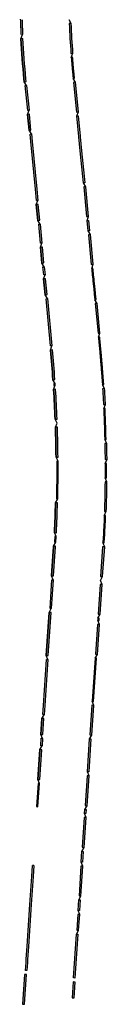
# Model space of a CAD drawing. Extents: x 387300 to 388646, y 98121 to 104074.
# Tile 2 of 4: x 387811 to 387942, y 99599 to 101085. Entities that reach past the tile are written whole.
import ezdxf

# ---------------------------------------------------------------- set-up
doc = ezdxf.new("R2010")
doc.units = 0
doc.header["$MEASUREMENT"] = 0
for name, color, linetype, lineweight in [('P_DWY', 3, 'Continuous', 30), ('P_DWY_Terrace', 31, 'Continuous', 30), ('P_DWY_USH51_Left', 3, 'Continuous', 30), ('P_DWY_USH51_Right', 3, 'Continuous', 30)]:
    doc.layers.add(name, color=color, linetype=linetype, lineweight=lineweight)
doc.layers.add('P_MISC_NoPlot', color=7, linetype='Continuous', lineweight=18, plot=False)

msp = doc.modelspace()

# ---------------------------------------------------------------- hatches: boundary and pattern name
at = {"layer": 'P_DWY_Terrace'}
h = msp.add_hatch(color=256, dxfattribs=at)
h.dxf.hatch_style = 1
edge = h.paths.add_edge_path()
edge.add_line((387886.9, 101079.5), (387883.9, 101079.4))
edge.add_arc((389181.8, 101133.7), 1299, 182.3967, 184.3816)
edge.add_line((387886.6, 101034.5), (387889.6, 101034.7))
edge.add_arc((389304.1, 101140.9), 1418.5, 182.4822, 184.296, ccw=False)
h = msp.add_hatch(color=256, dxfattribs=at)
h.dxf.hatch_style = 1
edge = h.paths.add_edge_path()
edge.add_line((387816.1, 100991.7), (387819, 100992))
edge.add_arc((389317.2, 101141.8), 1505.6, 183.2356, 185.7098, ccw=False)
edge.add_line((387814, 101056.8), (387811, 101056.7))
edge.add_arc((389317.1, 101141.8), 1508.6, 183.2356, 185.7096)
h = msp.add_hatch(color=256, dxfattribs=at)
h.dxf.hatch_style = 1
h.paths.add_polyline_path([(387893.5, 100991), (387890.5, 100990.7), (387894.9, 100945.9), (387897.9, 100946.2)])
h = msp.add_hatch(color=256, dxfattribs=at)
h.dxf.hatch_style = 1
h.paths.add_polyline_path([(387823.8, 100942.7), (387820.9, 100942.4), (387823.2, 100918.5), (387826.2, 100918.8)])
h = msp.add_hatch(color=256, dxfattribs=at)
h.dxf.hatch_style = 1
h.paths.add_polyline_path([(387908.9, 100833.2), (387905.9, 100832.9), (387910.2, 100788.1), (387913.2, 100788.4)])
h = msp.add_hatch(color=256, dxfattribs=at)
h.dxf.hatch_style = 1
h.paths.add_polyline_path([(387837.1, 100806.5), (387834.1, 100806.2), (387836.4, 100782.3), (387839.4, 100782.6)])
h = msp.add_hatch(color=256, dxfattribs=at)
h.dxf.hatch_style = 1
h.paths.add_polyline_path([(387915.9, 100761), (387912.9, 100760.7), (387917.3, 100715.9), (387920.3, 100716.2)])
h = msp.add_hatch(color=256, dxfattribs=at)
h.dxf.hatch_style = 1
h.paths.add_polyline_path([(387843.4, 100742.1), (387840.4, 100741.8), (387842.7, 100717.9), (387845.7, 100718.2)])
h = msp.add_hatch(color=256, dxfattribs=at)
h.dxf.hatch_style = 1
h.paths.add_polyline_path([(387848, 100694.2), (387845.1, 100693.9), (387847.4, 100670), (387850.4, 100670.3)])
h = msp.add_hatch(color=256, dxfattribs=at)
h.dxf.hatch_style = 1
h.paths.add_polyline_path([(387926, 100656.9), (387923, 100656.6), (387927.4, 100611.9), (387930.4, 100612.1)])
h = msp.add_hatch(color=256, dxfattribs=at)
h.dxf.hatch_style = 1
edge = h.paths.add_edge_path()
edge.add_line((387858.5, 100586.9), (387855.5, 100586.6))
edge.add_arc((383491.8, 100196.1), 4381.2, 4.5261, 5.1136, ccw=False)
edge.add_line((387859.3, 100541.8), (387862.3, 100542.1))
edge.add_arc((386009.6, 100408.4), 1857.5, 4.1258, 5.5138)
h = msp.add_hatch(color=256, dxfattribs=at)
h.dxf.hatch_style = 1
edge = h.paths.add_edge_path()
edge.add_line((387863.3, 100527.3), (387860.3, 100527.1))
edge.add_arc((383479.1, 100276.8), 4388.3, 2.6833, 3.2699, ccw=False)
edge.add_line((387862.6, 100482.3), (387865.6, 100482.4))
edge.add_arc((386009.7, 100408.4), 1857.4, 2.2824, 3.6706)
h = msp.add_hatch(color=256, dxfattribs=at)
h.dxf.hatch_style = 1
edge = h.paths.add_edge_path()
edge.add_line((387937.3, 100528.4), (387934.4, 100528.2))
edge.add_arc((386009.6, 100408.4), 1928.5, 2.848, 3.5611, ccw=False)
edge.add_line((387935.7, 100504.2), (387938.7, 100504.4))
edge.add_arc((386002.5, 100408.8), 1938.5, 2.8292, 3.5384)
h = msp.add_hatch(color=256, dxfattribs=at)
h.dxf.hatch_style = 1
edge = h.paths.add_edge_path()
edge.add_line((387866.1, 100470), (387863.1, 100469.9))
edge.add_arc((386009.6, 100408.4), 1854.4, 0.5115, 1.8996, ccw=False)
edge.add_line((387864, 100425), (387867, 100425))
edge.add_arc((386009.7, 100408.4), 1857.3, 0.5114, 1.8996)
h = msp.add_hatch(color=256, dxfattribs=at)
h.dxf.hatch_style = 1
edge = h.paths.add_edge_path()
edge.add_line((387940.7, 100445.6), (387937.7, 100445.5))
edge.add_arc((386013.9, 100408.5), 1924.2, 0.3879, 1.1027, ccw=False)
edge.add_line((387938, 100421.5), (387941, 100421.6))
edge.add_arc((386002.5, 100408.3), 1938.5, 0.3916, 1.1007)
h = msp.add_hatch(color=256, dxfattribs=at)
h.dxf.hatch_style = 1
edge = h.paths.add_edge_path()
edge.add_line((387940.9, 100387.8), (387938, 100387.8))
edge.add_arc((384971.8, 100431.6), 2966.5, 358.2838, 359.153, ccw=False)
edge.add_line((387937, 100342.8), (387939.9, 100342.7))
edge.add_arc((385992.7, 100408.2), 1948.4, 358.0741, 359.3995)
h = msp.add_hatch(color=256, dxfattribs=at)
h.dxf.hatch_style = 1
edge = h.paths.add_edge_path()
edge.add_line((387866.3, 100355.8), (387863.3, 100355.9))
edge.add_arc((386009.7, 100408.4), 1854.4, 356.9874, 358.3756, ccw=False)
edge.add_line((387861.5, 100311), (387864.5, 100310.8))
edge.add_arc((386009.6, 100408.4), 1857.5, 356.9877, 358.3758)
h = msp.add_hatch(color=256, dxfattribs=at)
h.dxf.hatch_style = 1
edge = h.paths.add_edge_path()
edge.add_line((387857.3, 100245.6), (387860.3, 100245.4))
edge.add_line((387860.3, 100245.4), (387862.8, 100282.6))
edge.add_arc((386010.6, 100408.4), 1856.4, 356.1169, 356.3534)
edge.add_line((387863.3, 100290.3), (387860.3, 100290.5))
edge.add_arc((386009.6, 100408.4), 1854.4, 356.117, 356.3531, ccw=False)
edge.add_line((387859.8, 100282.8), (387857.3, 100245.6))
h = msp.add_hatch(color=256, dxfattribs=at)
h.dxf.hatch_style = 1
h.paths.add_polyline_path([(387931.4, 100244.7), (387934.4, 100244.5), (387937.5, 100289.4), (387934.4, 100289.6)])
h = msp.add_hatch(color=256, dxfattribs=at)
h.dxf.hatch_style = 1
h.paths.add_polyline_path([(387927.6, 100187.8), (387930.5, 100187.6), (387933.6, 100232.5), (387930.6, 100232.7)])
h = msp.add_hatch(color=256, dxfattribs=at)
h.dxf.hatch_style = 1
h.paths.add_polyline_path([(387849.1, 100125.4), (387852.1, 100125.2), (387856.5, 100190.1), (387853.5, 100190.3)])
h = msp.add_hatch(color=256, dxfattribs=at)
h.dxf.hatch_style = 1
h.paths.add_polyline_path([(387923.4, 100127.3), (387926.4, 100127.1), (387929.5, 100172), (387926.5, 100172.2)])
h = msp.add_hatch(color=256, dxfattribs=at)
h.dxf.hatch_style = 1
h.paths.add_polyline_path([(387915.2, 100005.4), (387918.2, 100005.2), (387921.2, 100050.1), (387918.2, 100050.3)])
h = msp.add_hatch(color=256, dxfattribs=at)
h.dxf.hatch_style = 1
h.paths.add_polyline_path([(387844.1, 100006.1), (387845.7, 100030), (387842.7, 100030.2), (387841.1, 100006.3)])
h = msp.add_hatch(color=256, dxfattribs=at)
h.dxf.hatch_style = 1
h.paths.add_polyline_path([(387839.4, 99938.1), (387842.5, 99983), (387839.5, 99983.2), (387836.4, 99938.3)])
h = msp.add_hatch(color=256, dxfattribs=at)
h.dxf.hatch_style = 1
h.paths.add_polyline_path([(387907.9, 99898.8), (387910.9, 99898.6), (387914, 99943.5), (387911, 99943.7)])
h = msp.add_hatch(color=256, dxfattribs=at)
h.dxf.hatch_style = 1
h.paths.add_polyline_path([(387903.7, 99835.9), (387906.7, 99835.7), (387909.7, 99880.6), (387906.7, 99880.8)])
h = msp.add_hatch(color=256, dxfattribs=at)
h.dxf.hatch_style = 1
h.paths.add_polyline_path([(387898.7, 99762.5), (387901.7, 99762.2), (387904.7, 99807.1), (387901.7, 99807.3)])
h = msp.add_hatch(color=256, dxfattribs=at)
h.dxf.hatch_style = 1
h.paths.add_polyline_path([(387895.2, 99710.5), (387898.1, 99710.3), (387899.8, 99734.3), (387896.8, 99734.5)])
h = msp.add_hatch(color=256, dxfattribs=at)
h.dxf.hatch_style = 1
h.paths.add_polyline_path([(387813.4, 99598.9), (387816.4, 99598.7), (387819.4, 99643.6), (387816.5, 99643.8)])
h = msp.add_hatch(color=256, dxfattribs=at)
h.dxf.hatch_style = 1
h.paths.add_polyline_path([(387888.2, 99608.6), (387891.2, 99608.4), (387892.9, 99632.3), (387889.9, 99632.5)])

# ---------------------------------------------------------------- linework, layer by layer
at = {"layer": 'P_DWY', "flags": 128}
for points in [[(387889.6, 101034.7, -0.007914), (387886.9, 101079.5), (387883.9, 101079.4, 0.007914), (387886.6, 101034.5)], [(387862.3, 100542.1, 0.006057), (387858.5, 100586.9), (387855.5, 100586.6, -0.006057), (387859.3, 100541.8)], [(387865.6, 100482.4, 0.006057), (387863.3, 100527.3), (387860.3, 100527.1, -0.006057), (387862.6, 100482.3)], [(387867, 100425, 0.006057), (387866.1, 100470), (387863.1, 100469.9, -0.006057), (387864, 100425)], [(387857.3, 100245.6), (387860.3, 100245.4), (387862.8, 100282.6, 0.001032), (387863.3, 100290.3), (387860.3, 100290.5, -0.001031), (387859.8, 100282.8)]]:
    msp.add_lwpolyline(points, format="xyb", close=True, dxfattribs=at)
for points in [[(387816.1, 100991.7), (387819, 100992), (387818.6, 100996.3, -0.010173), (387814, 101056.8), (387811, 101056.7, 0.010173), (387815.6, 100996), (387816.1, 100991.7, -30.391645)], [(387935.7, 100504.2), (387938.7, 100504.4, 0.003094), (387937.3, 100528.4), (387934.4, 100528.2, -0.003112), (387935.7, 100504.2, -19.86788)], [(387938, 100421.5), (387941, 100421.6, 0.003094), (387940.7, 100445.6), (387937.7, 100445.5, -0.003119), (387938, 100421.5, -19.86788)], [(387937, 100342.8), (387939.9, 100342.7, 0.005783), (387940.9, 100387.8), (387938, 100387.8, -0.003793), (387937, 100342.8, 55.973861)], [(387861.5, 100311), (387864.5, 100310.8, 0.006057), (387866.3, 100355.8), (387863.3, 100355.9, -0.006057), (387861.5, 100311, 27.362741)]]:
    msp.add_lwpolyline(points, format="xyb", dxfattribs=at)
for points in [[(387894.9, 100945.9), (387897.9, 100946.2), (387893.5, 100991), (387890.5, 100990.7)], [(387826.2, 100918.8), (387823.8, 100942.7), (387820.9, 100942.4), (387823.2, 100918.5)], [(387910.2, 100788.1), (387913.2, 100788.4), (387908.9, 100833.2), (387905.9, 100832.9)], [(387836.4, 100782.3), (387839.4, 100782.6), (387837.1, 100806.5), (387834.1, 100806.2)], [(387917.3, 100715.9), (387920.3, 100716.2), (387915.9, 100761), (387912.9, 100760.7)], [(387842.7, 100717.9), (387845.7, 100718.2), (387843.4, 100742.1), (387840.4, 100741.8)], [(387847.4, 100670), (387850.4, 100670.3), (387848, 100694.2), (387845.1, 100693.9)], [(387927.4, 100611.9), (387930.4, 100612.1), (387926, 100656.9), (387923, 100656.6)], [(387931.4, 100244.7), (387934.4, 100244.5), (387937.5, 100289.4), (387934.4, 100289.6)], [(387927.6, 100187.8), (387930.5, 100187.6), (387933.6, 100232.5), (387930.6, 100232.7)], [(387849.1, 100125.4), (387852.1, 100125.2), (387856.5, 100190.1), (387853.5, 100190.3)], [(387923.4, 100127.3), (387926.4, 100127.1), (387929.5, 100172), (387926.5, 100172.2)], [(387915.2, 100005.4), (387918.2, 100005.2), (387921.2, 100050.1), (387918.2, 100050.3)], [(387841.1, 100006.3), (387844.1, 100006.1), (387845.7, 100030), (387842.7, 100030.2)], [(387836.4, 99938.3), (387839.4, 99938.1), (387842.5, 99983), (387839.5, 99983.2)], [(387907.9, 99898.8), (387910.9, 99898.6), (387914, 99943.5), (387911, 99943.7)], [(387903.7, 99835.9), (387906.7, 99835.7), (387909.7, 99880.6), (387906.7, 99880.8)], [(387898.7, 99762.5), (387901.7, 99762.2), (387904.7, 99807.1), (387901.7, 99807.3)], [(387895.2, 99710.5), (387898.1, 99710.3), (387899.8, 99734.3), (387896.8, 99734.5)], [(387813.4, 99598.9), (387816.4, 99598.7), (387819.4, 99643.6), (387816.5, 99643.8)], [(387888.2, 99608.6), (387891.2, 99608.4), (387892.9, 99632.3), (387889.9, 99632.5)]]:
    msp.add_lwpolyline(points, close=True, dxfattribs=at)
at = {"layer": 'P_DWY_Terrace', "flags": 128}
for points in [[(387813.6, 101062.8), (387811.7, 101062.7), (387811.6, 101063.4), (387811.6, 101064.2), (387811.5, 101064.7), (387811.5, 101065.4), (387811.5, 101066.1), (387811.4, 101066.8), (387811.4, 101067.4), (387811.4, 101068.2), (387811.3, 101068.8), (387811.3, 101069.4), (387811.3, 101070.1), (387811.3, 101070.7), (387811.2, 101071.2), (387811.2, 101071.7), (387811.2, 101072.1), (387811.2, 101072.7), (387811.1, 101073.3), (387811.1, 101074.5), (387811.1, 101075), (387811, 101075.2), (387811, 101075.3), (387811, 101075.4), (387811, 101075.5), (387811, 101075.6), (387811, 101076.7), (387810.9, 101077.7), (387810.9, 101078.7), (387810.9, 101079.5), (387810.8, 101080.4), (387810.8, 101081.2), (387810.8, 101082.3), (387810.7, 101083.3), (387810.7, 101083.9), (387810.7, 101084.6), (387810.6, 101085.4), (387810.6, 101086.1)], [(387812.6, 101085.4), (387812.7, 101084.7), (387812.7, 101084), (387812.7, 101083.4), (387812.8, 101082.4), (387812.8, 101081.3), (387812.8, 101080.5), (387812.9, 101079.6), (387812.9, 101078.8), (387812.9, 101077.8), (387813, 101076.8), (387813, 101075.7), (387813, 101075.6), (387813, 101075.5), (387813, 101075.4), (387813, 101075.3), (387813.1, 101075.1), (387813.1, 101074.6), (387813.1, 101073.4), (387813.2, 101072.8), (387813.2, 101072.2), (387813.2, 101071.8), (387813.2, 101071.3), (387813.3, 101070.8), (387813.3, 101070.2), (387813.3, 101069.5), (387813.3, 101068.9), (387813.4, 101068.3), (387813.4, 101067.5), (387813.4, 101066.9), (387813.5, 101066.2), (387813.5, 101065.5), (387813.5, 101064.8), (387813.6, 101064.3), (387813.6, 101063.6), (387813.6, 101062.8)], [(387897.4, 100940.2), (387900.4, 100909.4), (387900.5, 100908.6), (387902.6, 100887.5), (387906.3, 100848.9), (387907.3, 100839.1), (387905.3, 100838.9), (387904.3, 100848.7), (387900.6, 100887.3), (387898.5, 100908.4), (387898.4, 100909.2), (387895.4, 100940), (387897.4, 100940.1)], [(387826.8, 100912.8), (387827.9, 100901.5), (387834.9, 100829.5), (387836.5, 100812.5), (387834.5, 100812.3), (387832.9, 100829.3), (387825.9, 100901.3), (387824.8, 100912.6), (387826.8, 100912.8)], [(387912.8, 100782.4), (387914.3, 100766.8), (387912.3, 100766.6), (387910.8, 100782.2), (387912.8, 100782.4)], [(387838, 100776.5), (387840, 100776.7), (387842.8, 100748.1), (387840.8, 100747.9), (387838, 100776.5)], [(387846.3, 100712.2), (387847.5, 100700.1), (387845.5, 100699.9), (387844.3, 100712), (387846.3, 100712.2)], [(387917.9, 100709.9), (387918.1, 100707.4), (387918.3, 100705), (387918.6, 100702.2), (387918.8, 100699.9), (387919.1, 100696.6), (387919.4, 100694.2), (387919.7, 100690.8), (387920.1, 100686.9), (387920.5, 100682.3), (387920.9, 100678.4), (387921.1, 100676.8), (387921.4, 100673.6), (387921.7, 100670.6), (387922, 100667), (387922.5, 100662.6), (387924.4, 100662.8), (387924, 100667.2), (387923.7, 100670.8), (387923.4, 100673.8), (387923.1, 100677), (387922.9, 100678.6), (387922.5, 100682.5), (387922.1, 100687.1), (387921.7, 100691), (387921.4, 100694.4), (387921.1, 100696.8), (387920.8, 100700.1), (387920.6, 100702.4), (387920.3, 100705.2), (387920.1, 100707.6), (387919.8, 100710.1), (387917.9, 100709.9)], [(387849, 100664.1), (387851, 100664.3), (387857.9, 100592.9), (387855.9, 100592.7), (387849, 100664.1)], [(387931.5, 100590), (387931.4, 100591.1), (387931.3, 100592.5), (387931.2, 100593.6), (387931.1, 100594.8), (387930.9, 100596.3), (387930.8, 100597.4), (387930.7, 100598.3), (387930.6, 100599.3), (387930.5, 100600.7), (387930.4, 100601.7), (387930.3, 100602.6), (387930.3, 100603.1), (387930.2, 100603.6), (387930.2, 100604.2), (387930.1, 100604.7), (387930.1, 100605.2), (387930, 100605.5), (387930, 100605.8), (387930, 100606.1), (387928, 100605.9), (387928, 100605.6), (387928, 100605.3), (387928.1, 100605), (387928.1, 100604.5), (387928.2, 100604), (387928.2, 100603.4), (387928.3, 100602.9), (387928.3, 100602.4), (387928.4, 100601.5), (387928.5, 100600.5), (387928.6, 100599.1), (387928.7, 100598.1), (387928.8, 100597.2), (387928.9, 100596.1), (387929.1, 100594.6), (387929.2, 100593.4), (387929.3, 100592.3), (387929.4, 100590.9), (387929.5, 100589.9), (387929.7, 100588.4), (387929.8, 100587), (387929.9, 100585.9), (387930.1, 100584.1), (387930.2, 100582.6), (387930.4, 100580.7), (387930.5, 100579.4), (387930.6, 100578.6), (387930.6, 100577.7), (387930.7, 100577.1), (387930.8, 100576.4), (387930.8, 100575.9), (387930.9, 100575.3), (387930.9, 100574.7), (387930.9, 100574.2), (387931, 100573.7), (387931, 100573.1), (387931.1, 100572.3), (387931.2, 100571.6), (387931.2, 100571), (387931.3, 100569.7), (387931.4, 100568.4), (387931.6, 100566.9), (387931.7, 100564.8), (387931.9, 100562.5), (387932, 100561.8), (387932, 100561.1), (387932.1, 100560.4), (387932.2, 100559.5), (387932.2, 100558.7), (387932.3, 100557.5), (387932.4, 100556.2), (387932.5, 100554.8), (387932.6, 100554), (387932.7, 100552.9), (387932.8, 100550.7), (387933, 100548), (387933.3, 100544.2), (387933.5, 100541.8), (387933.6, 100539.4), (387934, 100534.2), (387936, 100534.3), (387935.6, 100539.5), (387935.5, 100541.9), (387935.3, 100544.3), (387935, 100548.1), (387934.8, 100550.8), (387934.7, 100553.1), (387934.6, 100554.2), (387934.5, 100555), (387934.4, 100556.3), (387934.3, 100557.6), (387934.2, 100558.9), (387934.2, 100559.7), (387934.1, 100560.6), (387934, 100561.3), (387934, 100562), (387933.9, 100562.7), (387933.7, 100565), (387933.6, 100567.1), (387933.4, 100568.6), (387933.3, 100569.9), (387933.2, 100571.1), (387933.2, 100571.8), (387933.1, 100572.5), (387933, 100573.2), (387933, 100573.9), (387932.9, 100574.4), (387932.9, 100574.9), (387932.8, 100575.4), (387932.8, 100576.1), (387932.7, 100576.6), (387932.7, 100577.2), (387932.6, 100577.9), (387932.6, 100578.8), (387932.5, 100579.6), (387932.4, 100580.9), (387932.2, 100582.7), (387932.1, 100584.3), (387931.9, 100586.1), (387931.8, 100587.2), (387931.7, 100588.6), (387931.5, 100590)], [(387865, 100419), (387865.1, 100417.3), (387865.1, 100414.4), (387865.1, 100410.1), (387865.1, 100407.1), (387865.1, 100402.7), (387865.1, 100398.8), (387865, 100394.7), (387865, 100390.2), (387865, 100386.5), (387864.9, 100382.1), (387864.8, 100377.8), (387864.7, 100372.3), (387864.5, 100361.8), (387866.5, 100361.8), (387866.7, 100372.3), (387866.8, 100377.8), (387866.9, 100382.1), (387867, 100386.5), (387867, 100390.1), (387867, 100394.7), (387867.1, 100398.8), (387867.1, 100402.7), (387867.1, 100407.1), (387867.1, 100410.1), (387867.1, 100414.4), (387867.1, 100417.3), (387867, 100419), (387865, 100419)], [(387938.1, 100415.5), (387938.1, 100412.6), (387938.1, 100409.3), (387938.1, 100406.2), (387938.1, 100405), (387938.1, 100404.1), (387938.1, 100403.2), (387938.1, 100400.3), (387938.1, 100397.2), (387938, 100393.8), (387940, 100393.8), (387940.1, 100397.2), (387940.1, 100400.3), (387940.1, 100403.2), (387940.1, 100404.1), (387940.1, 100405), (387940.1, 100406.2), (387940.1, 100409.3), (387940.1, 100412.6), (387940.1, 100415.5), (387938.1, 100415.5)], [(387861.7, 100296.4), (387863.7, 100296.3), (387864.2, 100304.8), (387862.2, 100304.9), (387861.7, 100296.4)], [(387855, 100196.2), (387857.9, 100239.5), (387859.9, 100239.4), (387856.9, 100196.1)], [(387856.9, 100196.1), (387855, 100196.2)], [(387851.7, 100119.3), (387847, 100049.7), (387846.1, 100036), (387844.1, 100036.2), (387845, 100049.9), (387849.7, 100119.4), (387851.7, 100119.3)], [(387920.6, 100056.1), (387925, 100121.2), (387923, 100121.4), (387918.6, 100056.3), (387920.6, 100056.1)], [(387839, 99932.1), (387837, 99932.2), (387834.7, 99897.2), (387836.7, 99897), (387839, 99932.1)], [(387909.1, 99886.6), (387907.1, 99886.8), (387907.5, 99892.8), (387909.5, 99892.7), (387909.1, 99886.6)], [(387830.6, 99808.1), (387829.5, 99791.6), (387826.6, 99749.3), (387822.3, 99686.2), (387821, 99666.5), (387820.7, 99661.8), (387819.9, 99649.6), (387817.9, 99649.7), (387818.7, 99662), (387819, 99666.6), (387820.3, 99686.4), (387824.6, 99749.5), (387827.5, 99791.8), (387828.6, 99808.2)], [(387830.6, 99808.1), (387828.6, 99808.2)], [(387892.3, 99638.4), (387890.3, 99638.5), (387894.7, 99704.5), (387896.7, 99704.4), (387892.3, 99638.4)]]:
    msp.add_lwpolyline(points, dxfattribs=at)
for points in [[(387889.1, 101028.6), (387887.1, 101028.5), (387887.1, 101027.8), (387887.2, 101027.2), (387887.2, 101026.5), (387887.3, 101025.9), (387887.3, 101025.2), (387887.4, 101024.5), (387887.5, 101023.6), (387887.5, 101022.6), (387887.6, 101021.9), (387887.6, 101021.5), (387887.7, 101021), (387887.7, 101020.5), (387887.7, 101020.1), (387887.8, 101019.5), (387887.8, 101019), (387887.9, 101018.4), (387887.9, 101018), (387888, 101017.5), (387888, 101016.8), (387888.1, 101016.1), (387888.1, 101015.5), (387888.2, 101014.6), (387888.3, 101013.5), (387888.4, 101012.4), (387888.5, 101011.2), (387888.6, 101010), (387888.8, 101008.7), (387888.9, 101007.7), (387888.9, 101007), (387889, 101006), (387889.1, 101005.2), (387889.2, 101004.3), (387889.3, 101003.5), (387889.4, 101002.5), (387889.5, 101001.4), (387889.6, 100999.8), (387889.8, 100998.5), (387889.9, 100996.7), (387891.9, 100996.9), (387891.7, 100998.6), (387891.6, 101000), (387891.5, 101001.6), (387891.4, 101002.7), (387891.3, 101003.7), (387891.2, 101004.5), (387891.1, 101005.4), (387891, 101006.2), (387890.9, 101007.2), (387890.8, 101007.9), (387890.8, 101008.9), (387890.6, 101010.2), (387890.5, 101011.3), (387890.4, 101012.6), (387890.3, 101013.7), (387890.2, 101014.8), (387890.1, 101015.7), (387890.1, 101016.3), (387890, 101017), (387890, 101017.7), (387889.9, 101018.2), (387889.9, 101018.6), (387889.8, 101019.1), (387889.8, 101019.7), (387889.7, 101020.3), (387889.7, 101020.7), (387889.7, 101021.2), (387889.6, 101021.7), (387889.6, 101022.1), (387889.5, 101022.8), (387889.4, 101023.8), (387889.4, 101024.7), (387889.3, 101025.3), (387889.3, 101026.1), (387889.2, 101026.6), (387889.2, 101027.3), (387889.1, 101028)], [(387817.6, 100985.9), (387819.6, 100986.1), (387823.3, 100948.7), (387821.3, 100948.5)], [(387860.7, 100535.9), (387860.9, 100533.2), (387862.9, 100533.3), (387862.7, 100536.1)], [(387938, 100498.3), (387936, 100498.2), (387936.3, 100491.7), (387936.7, 100481.7), (387936.9, 100475.3), (387937.1, 100471.4), (387937.2, 100467.8), (387937.3, 100463.5), (387937.4, 100459.1), (387937.4, 100458.3), (387937.6, 100451.5), (387939.6, 100451.6), (387939.4, 100458.3), (387939.4, 100459.2), (387939.3, 100463.5), (387939.2, 100467.8), (387939.1, 100471.5), (387938.9, 100475.4), (387938.7, 100481.8), (387938.3, 100491.8)], [(387938.8, 100336.7), (387936.8, 100336.8), (387936.5, 100330.9), (387936.5, 100329.1), (387936.1, 100321.2), (387936, 100318.3), (387935.8, 100315.5), (387935.5, 100308.4), (387935.2, 100302.8), (387934.8, 100295.6), (387936.8, 100295.5), (387937.2, 100302.7), (387937.5, 100308.3), (387937.8, 100315.5), (387938, 100318.2), (387938.1, 100321.1), (387938.5, 100329), (387938.5, 100330.9)], [(387929.1, 100181.7), (387927.1, 100181.9), (387926.9, 100178.2), (387928.9, 100178.1)], [(387841.7, 100000.3), (387843.6, 100000.1), (387842.9, 99988.9), (387840.9, 99989.1)], [(387916.8, 99999.3), (387913.4, 99949.6), (387911.4, 99949.7), (387914.8, 99999.4)], [(387904.1, 99813.2), (387902.1, 99813.3), (387903.2, 99829.7), (387905.2, 99829.6)], [(387900.3, 99756.3), (387899.2, 99740.3), (387897.2, 99740.5), (387898.3, 99756.5)]]:
    msp.add_lwpolyline(points, close=True, dxfattribs=at)
at = {"layer": 'P_DWY_USH51_Left', "flags": 128}
for points in [[(387819.6, 100986.1), (387816.1, 100991.7), (387815.6, 100996, -0.010173), (387811, 101056.7), (387813.6, 101062.8)], [(387862.7, 100536.1), (387859.3, 100541.8, 0.006057), (387855.5, 100586.6), (387857.9, 100592.9, -0.273532)], [(387865.8, 100476.4), (387862.6, 100482.3, 0.006057), (387860.3, 100527.1), (387862.9, 100533.3, -0.273532)], [(387867, 100419), (387864, 100425, 0.006057), (387863.1, 100469.9), (387865.9, 100476, -0.273532)], [(387864.2, 100304.8), (387861.5, 100311, 0.006057), (387863.3, 100355.9), (387866.5, 100361.8)], [(387859.9, 100239.4), (387857.3, 100245.6), (387859.8, 100282.8, 0.001031), (387860.3, 100290.5), (387863.7, 100296.3)]]:
    msp.add_lwpolyline(points, format="xyb", dxfattribs=at)
for points in [[(387826.8, 100912.8), (387823.2, 100918.5), (387820.9, 100942.4), (387823.3, 100948.7)], [(387840, 100776.7), (387836.4, 100782.3), (387834.1, 100806.2), (387836.5, 100812.5)], [(387846.3, 100712.2), (387842.7, 100717.9), (387840.4, 100741.8), (387842.8, 100748.1)], [(387851, 100664.3), (387847.4, 100670), (387845.1, 100693.9), (387847.5, 100700.1)], [(387851.7, 100119.3), (387849.1, 100125.4), (387853.5, 100190.3), (387856.9, 100196.1)], [(387843.6, 100000.1), (387841.1, 100006.3), (387842.7, 100030.2), (387846.1, 100036)], [(387839, 99932.1), (387836.4, 99938.3), (387839.5, 99983.2), (387842.9, 99988.9)]]:
    msp.add_lwpolyline(points, dxfattribs=at)
at = {"layer": 'P_DWY_USH51_Right', "flags": 128}
for points in [[(387887.1, 101028.5), (387889.6, 101034.7, -0.007914), (387886.9, 101079.5), (387883.7, 101085.4)], [(387936, 100498.2), (387938.7, 100504.4, 0.003094), (387937.3, 100528.4), (387934, 100534.2)], [(387938.1, 100415.5), (387941, 100421.6, 0.003094), (387940.7, 100445.6), (387937.6, 100451.5)], [(387936.8, 100336.8), (387939.9, 100342.7, 0.005783), (387940.9, 100387.8), (387938, 100393.8)]]:
    msp.add_lwpolyline(points, format="xyb", dxfattribs=at)
for points in [[(387895.4, 100940), (387897.9, 100946.2), (387893.5, 100991), (387889.9, 100996.7)], [(387910.8, 100782.2), (387913.2, 100788.4), (387908.9, 100833.2), (387905.3, 100838.9)], [(387917.9, 100709.9), (387920.3, 100716.2), (387915.9, 100761), (387912.3, 100766.6)], [(387928, 100605.9), (387930.4, 100612.1), (387926, 100656.9), (387922.5, 100662.6)], [(387931, 100238.7), (387934.4, 100244.5), (387937.5, 100289.4), (387934.8, 100295.6)], [(387927.1, 100181.9), (387930.5, 100187.6), (387933.6, 100232.5), (387931, 100238.7)], [(387923, 100121.4), (387926.4, 100127.1), (387929.5, 100172), (387926.9, 100178.2)], [(387914.8, 99999.4), (387918.2, 100005.2), (387921.2, 100050.1), (387918.6, 100056.3)], [(387907.5, 99892.8), (387910.9, 99898.6), (387914, 99943.5), (387911.4, 99949.7)], [(387903.2, 99829.6), (387906.7, 99835.7), (387909.7, 99880.6), (387907.1, 99886.8)], [(387898.3, 99756.5), (387901.7, 99762.2), (387904.7, 99807.1), (387902.1, 99813.3)], [(387894.7, 99704.5), (387898.1, 99710.3), (387899.8, 99734.3), (387897.2, 99740.5)]]:
    msp.add_lwpolyline(points, dxfattribs=at)
at = {"layer": 'P_MISC_NoPlot', "flags": 128}
for points in [[(387816.1, 100991.7), (387815.6, 100996, -0.010173), (387811, 101056.7, -0.010173)], [(387819, 100992), (387818.6, 100996.3, -0.010163), (387814, 101056.8, 0.151218)]]:
    msp.add_lwpolyline(points, format="xyb", dxfattribs=at)

doc.saveas('drawing.dxf')
